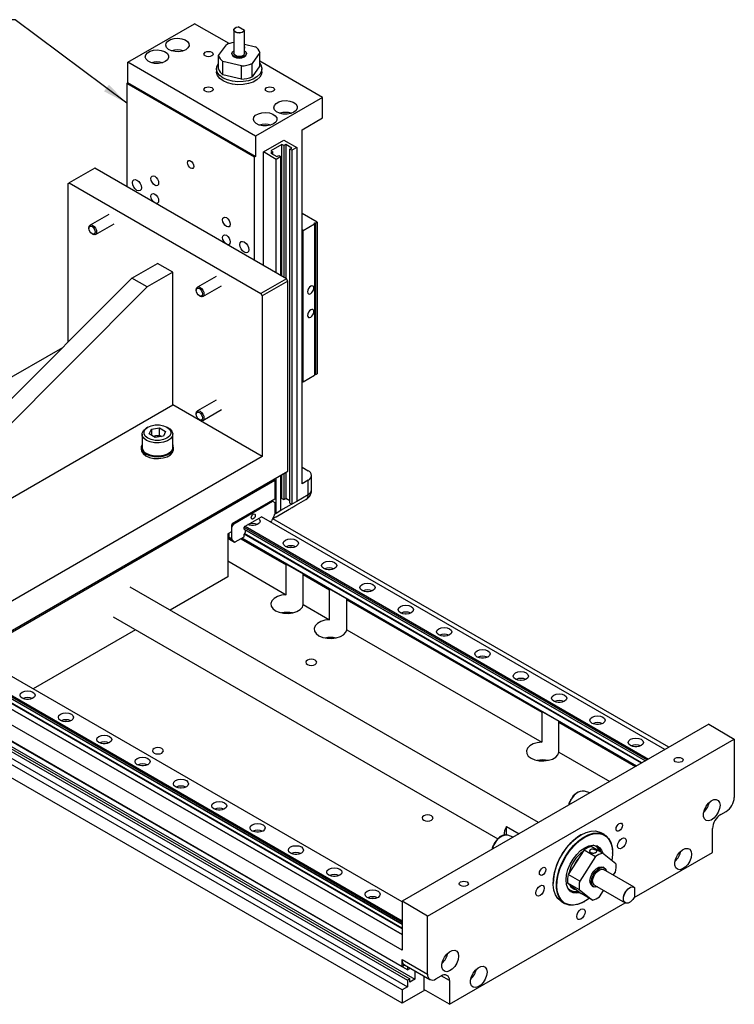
# Model space of a CAD drawing. Header units: millimetres. Extents: x 20 to 864, y 0 to 521.
# Tile 5 of 5: x 648 to 846, y 235 to 508. Entities that reach past the tile are written whole.
import ezdxf

# ---------------------------------------------------------------- set-up
doc = ezdxf.new("R2010")
doc.units = ezdxf.units.MM
doc.header["$LTSCALE"] = 2
doc.linetypes.add('SLD-Solid', pattern=[0])
doc.layers.add('TEXT', color=140, linetype='SLD-Solid', lineweight=25)
doc.styles.get("Standard").update_dxf_attribs({"font": 'GOTHIC.TTF'})
doc.dimstyles.new('SLDDIMSTYLE2', dxfattribs={"dimtxt": 0.18, "dimasz": 7, "dimexe": 0, "dimexo": 0.0625, "dimgap": 0, "dimtad": 0, "dimtih": 1, "dimtoh": 1, "dimdec": 0, "dimrnd": 1e-09, "dimzin": 0, "dimdsep": 46, "dimtxsty": 'Standard', "dimsah": 1, "dimcen": 0.09, "dimadec": 0, "dimazin": 0, "dimtfac": 7, "dimtdec": 0, "dimtofl": 0, "dimtmove": 0, "dimatfit": 3, "dimfxl": 0, "dimfrac": 2, "dimtolj": 1, "dimtzin": 0, "dimarcsym": 0})

msp = doc.modelspace()

# ---------------------------------------------------------------- linework, layer by layer
for p, q in [((678.28, 496.24), (696.79, 506.92)), ((706.33, 501.41), (696.79, 506.92)), ((707.61, 505.21), (707.61, 498.69)), ((708.07, 505.83), (708.05, 505.82)), ((710.56, 505.07), (708.83, 506.06)), ((710.58, 505.03), (710.56, 505.07)), ((710.58, 500.15), (710.58, 505.03)), ((703.42, 498.13), (705.56, 501.12)), ((710.58, 501.29), (713.61, 500.57)), ((710.61, 498.69), (710.61, 500.33)), ((714.8, 498.91), (712.66, 495.93)), ((714.8, 495.24), (714.8, 498.91)), ((713.63, 475.82), (678.28, 496.24)), ((678.28, 490.56), (678.28, 496.24)), ((703.42, 494.46), (703.42, 498.13)), ((709.78, 495.24), (704.61, 496.47)), ((704.61, 492.8), (704.61, 496.47)), ((707.12, 498.69), (707.12, 498.4)), ((711.1, 498.4), (711.1, 498.69)), ((732.14, 486.51), (714.8, 496.52)), ((702.86, 494.44), (702.86, 493.62)), ((709.78, 491.56), (709.78, 495.24)), ((712.66, 492.25), (712.66, 495.93)), ((714.8, 495.24), (712.66, 492.25)), ((715.36, 493.62), (715.36, 494.44)), ((709.78, 491.56), (704.61, 492.8)), ((678, 490.4), (678.28, 490.56)), ((713.35, 469.99), (678, 490.4)), ((678, 490.4), (678, 461.82)), ((713.63, 470.15), (678.28, 490.56)), ((732.14, 486.51), (713.63, 475.82)), ((732.14, 480.83), (732.14, 486.51)), ((726.5, 477.58), (732.14, 480.83)), ((726.5, 379.59), (726.5, 477.58)), ((713.63, 475.82), (713.63, 470.15)), ((715.83, 471.42), (721.48, 474.68)), ((721.48, 474.68), (725.02, 472.64)), ((720.92, 473.5), (717.88, 471.74)), ((717.88, 471.74), (718.41, 471.44)), ((721.45, 473.19), (720.92, 473.5)), ((720.92, 437.04), (720.92, 473.5)), ((721.98, 473.5), (721.45, 473.19)), ((721.45, 473.19), (721.45, 436.73)), ((723.68, 472.52), (721.98, 473.5)), ((721.98, 473.5), (721.98, 436.43)), ((723.14, 472.21), (723.68, 472.52)), ((723.71, 471.88), (723.14, 472.21)), ((723.14, 374.23), (723.14, 472.21)), ((725.02, 472.64), (723.71, 471.88)), ((723.71, 471.88), (723.71, 373.9)), ((725.02, 472.64), (725.02, 374.66)), ((713.63, 470.15), (713.35, 469.99)), ((713.35, 441.41), (713.35, 469.99)), ((715.83, 439.98), (715.83, 471.42)), ((719.36, 469.37), (715.83, 471.42)), ((718.41, 471.44), (717.88, 471.13)), ((717.88, 471.13), (719.57, 470.15)), ((718.41, 470.82), (718.41, 471.44)), ((720.67, 470.13), (719.36, 469.37)), ((719.36, 437.94), (719.36, 469.37)), ((719.57, 470.15), (720.1, 470.46)), ((720.1, 470.46), (720.67, 470.13)), ((720.67, 437.18), (720.67, 470.13)), ((669.16, 466.92), (662.09, 462.84)), ((722.19, 436.31), (669.16, 466.92)), ((661.73, 462.63), (662.09, 462.84)), ((661.73, 462.63), (661.73, 418.78)), ((662.09, 462.84), (715.12, 432.22)), ((673, 454.14), (667.86, 451.17)), ((730.68, 451.96), (726.5, 454.37)), ((667.55, 450.48), (667.55, 450.25)), ((669.36, 448.57), (674.5, 451.54)), ((726.79, 449.71), (726.5, 449.88)), ((726.79, 449.71), (729.97, 451.55)), ((726.79, 407.79), (726.79, 449.71)), ((729.97, 451.55), (729.97, 451.76)), ((729.97, 451.76), (730.32, 451.76)), ((729.97, 451.55), (729.97, 409.62)), ((730.32, 451.76), (730.68, 451.96)), ((730.32, 409.83), (730.32, 451.76)), ((730.68, 451.96), (730.68, 410.03)), ((668.41, 448.76), (668.61, 448.64)), ((679.41, 436.51), (686.48, 440.59)), ((690.72, 438.14), (686.48, 440.59)), ((612.24, 369.15), (679.41, 436.51)), ((683.65, 434.06), (679.41, 436.51)), ((690.72, 438.14), (683.65, 434.06)), ((690.72, 401.4), (690.72, 438.14)), ((702.7, 436.99), (697.56, 434.02)), ((722.19, 436.31), (715.12, 432.22)), ((722.54, 435.69), (722.19, 436.31)), ((616.48, 366.7), (683.65, 434.06)), ((699.06, 431.43), (704.2, 434.39)), ((722.54, 435.69), (715.47, 431.61)), ((722.54, 383.03), (722.54, 435.69)), ((697.25, 433.34), (697.25, 433.11)), ((698.11, 431.61), (698.31, 431.5)), ((715.12, 432.22), (715.47, 431.61)), ((715.47, 431.61), (715.47, 387.11)), ((660.21, 417.25), (580.77, 371.39)), ((754.17, 250.47), (471.32, 413.75)), ((471.32, 409.26), (754.17, 245.98)), ((726.79, 407.79), (729.97, 409.62)), ((730.32, 409.83), (729.97, 409.83)), ((730.32, 409.83), (730.68, 410.03)), ((755.65, 245), (472.81, 408.28)), ((726.5, 407.95), (726.79, 407.79)), ((472.81, 405.42), (755.65, 242.14)), ((472.81, 403.59), (755.65, 240.31)), ((473.51, 405.83), (756.36, 242.55)), ((474.86, 405.69), (757.7, 242.41)), ((754.17, 239.45), (471.32, 402.73)), ((616.48, 358.53), (690.72, 401.4)), ((715.47, 387.11), (690.72, 401.4)), ((702.7, 402.7), (697.56, 399.73)), ((754.17, 235.77), (471.32, 399.06)), ((697.25, 399.04), (697.25, 398.81)), ((699.06, 397.13), (704.2, 400.1)), ((683.83, 395.25), (683.48, 395.05)), ((689.49, 395.05), (689.13, 395.25)), ((698.11, 397.32), (698.31, 397.21)), ((682.23, 393.31), (682.23, 389.64)), ((684.2, 393.37), (684.81, 394.69)), ((685.87, 392.41), (684.2, 393.37)), ((684.81, 394.69), (687.09, 395.04)), ((684.81, 394.69), (684.81, 393.02)), ((685.33, 392.72), (685.95, 392.82)), ((688.15, 392.76), (685.87, 392.41)), ((685.95, 392.82), (687.09, 393)), ((687.09, 395.04), (688.76, 394.08)), ((687.09, 393), (687.09, 395.04)), ((687.09, 393), (687.64, 392.68)), ((688.76, 394.08), (688.15, 392.76)), ((690.73, 389.64), (690.73, 393.31)), ((715.47, 387.11), (634.51, 340.37)), ((681.98, 389.64), (681.98, 389.15)), ((690.98, 389.15), (690.98, 389.64)), ((634.51, 332.2), (722.54, 383.03)), ((720.67, 372.14), (720.67, 381.94)), ((720.92, 375.51), (720.92, 382.09)), ((721.45, 382.39), (721.45, 375.21)), ((721.98, 382.7), (721.98, 375.51)), ((726.5, 384.17), (728.22, 383.18)), ((729.15, 377.94), (729.15, 381.88)), ((634.16, 331.59), (719.01, 380.58)), ((719.01, 380.58), (718.65, 380.78)), ((719.01, 380.58), (719.01, 375.27)), ((719.36, 371.39), (719.36, 381.19)), ((728.22, 380.58), (726.5, 379.59)), ((728.22, 376.64), (728.22, 380.58)), ((725.02, 374.8), (728.22, 376.64)), ((719.01, 375.27), (707.2, 368.45)), ((707.62, 368.53), (718.37, 374.74)), ((718.37, 374.74), (718.23, 374.82)), ((718.37, 374.74), (718.94, 374.41)), ((718.94, 374.41), (718.94, 371.19)), ((720.92, 375.51), (720.67, 375.37)), ((720.67, 372.29), (723.59, 373.97)), ((720.92, 375.51), (721.45, 375.21)), ((721.45, 375.21), (721.98, 375.51)), ((723.14, 374.84), (721.98, 375.51)), ((723.14, 374.23), (723.71, 373.9)), ((725.02, 374.66), (723.71, 373.9)), ((725.01, 373.72), (727.56, 375.19)), ((718.26, 369.55), (718.88, 370.92)), ((718.94, 371.63), (719.36, 371.39)), ((718.94, 371.29), (719.24, 371.46)), ((719.35, 370.45), (722.98, 372.55)), ((720.67, 372.14), (719.36, 371.39)), ((706.99, 368.08), (706.99, 366.29)), ((707.06, 367.55), (707.62, 368.53)), ((707.48, 368.62), (707.62, 368.53)), ((710.73, 367.8), (715.26, 370.41)), ((826.86, 305.98), (715.26, 370.41)), ((717.67, 369.02), (717.97, 369.2)), ((827.99, 306.64), (718.42, 369.89)), ((706.99, 366.29), (705.93, 365.68)), ((705.93, 365.68), (705.93, 353.84)), ((706.21, 365.84), (706.21, 364.82)), ((707.06, 367.55), (706.99, 367.59)), ((707.06, 364.33), (707.06, 367.55)), ((710.52, 367.43), (710.73, 367.8)), ((710.52, 367.01), (710.52, 367.43)), ((821.91, 303.13), (710.52, 367.43)), ((710.52, 367.01), (821.55, 302.92)), ((710.52, 364.9), (710.52, 365.65)), ((820.37, 302.23), (710.52, 365.65)), ((710.55, 366.95), (821.51, 302.89)), ((820.5, 302.31), (710.57, 365.77)), ((710.73, 367.8), (822.34, 303.37)), ((705.93, 364.83), (705.98, 364.8)), ((705.93, 364.51), (707.73, 363.46)), ((705.93, 364.5), (707.77, 363.43)), ((706.56, 364.31), (705.98, 364.8)), ((707.06, 364.33), (706.21, 364.82)), ((707.12, 364.14), (706.27, 364.63)), ((706.27, 364.63), (706.56, 364.31)), ((707.12, 364.14), (707.73, 363.46)), ((708.02, 363.46), (710.52, 364.9)), ((709.6, 364.37), (722.1, 357.16)), ((819.01, 301.45), (709.82, 364.49)), ((709.82, 364.49), (722.52, 357.16)), ((705.93, 358.2), (722.1, 348.87)), ((722.1, 348.87), (722.1, 357.16)), ((722.52, 357.16), (726.84, 354.66)), ((726.84, 354.66), (734.54, 350.22)), ((726.84, 354.42), (734.12, 350.22)), ((726.84, 346.13), (726.84, 354.42)), ((705.93, 353.84), (689.97, 344.63)), ((791.89, 285.79), (678.96, 350.98)), ((734.12, 341.93), (734.12, 350.22)), ((734.54, 350.22), (738.86, 347.72)), ((738.86, 347.72), (793.23, 316.34)), ((738.86, 347.48), (792.81, 316.34)), ((738.86, 339.19), (738.86, 347.48)), ((726.84, 346.13), (734.12, 341.93)), ((674.2, 342.73), (780.66, 281.27)), ((680.45, 339.13), (652.12, 322.77)), ((738.86, 339.19), (792.81, 308.05)), ((754.17, 263.86), (642.43, 328.37)), ((754.17, 258.15), (637.69, 325.39)), ((637.69, 324.97), (754.17, 257.73)), ((637.72, 324.9), (754.17, 257.68)), ((637.9, 325.75), (754.17, 258.64)), ((636.98, 322.45), (754.17, 254.8)), ((754.17, 254.8), (636.98, 322.45)), ((754.17, 256.36), (637.69, 323.6)), ((754.17, 256.52), (637.74, 323.73)), ((792.81, 316.34), (792.81, 308.05)), ((793.23, 316.34), (797.55, 313.84)), ((797.55, 313.84), (819.01, 301.45)), ((797.55, 313.6), (818.8, 301.33)), ((797.55, 305.31), (797.55, 313.6)), ((839.02, 313), (754.17, 264.02)), ((839.02, 313), (846.09, 308.92)), ((761.24, 259.93), (846.09, 308.92)), ((846.09, 308.92), (846.09, 292.78)), ((797.55, 305.31), (811.62, 297.19)), ((806.09, 293.99), (804.61, 294.51)), ((842.32, 288.02), (843.84, 288.89)), ((783.02, 284.75), (786.55, 282.71)), ((783.02, 282.32), (783.02, 284.75)), ((840.08, 277.53), (840.08, 284.13)), ((784.87, 281.74), (783.4, 282.27)), ((803.73, 282.43), (803.66, 282.39)), ((810.15, 282.45), (809.23, 282.98)), ((804.54, 278.25), (800.14, 271.43)), ((804.54, 278.25), (807.72, 276.42)), ((809.64, 277.34), (806.46, 279.18)), ((807.72, 276.42), (803.32, 269.59)), ((813.36, 274.41), (809.64, 277.34)), ((812.43, 277.33), (812.43, 277.41)), ((818.38, 265.01), (840.08, 277.53)), ((810.15, 273.2), (809.75, 273.43)), ((818.37, 267.89), (809.91, 272.78)), ((803.32, 269.59), (800.14, 271.43)), ((812.62, 271.21), (813.2, 272.09)), ((795.96, 269.05), (795.96, 268.96)), ((799.98, 269.11), (803.16, 267.27)), ((799.98, 269.11), (803.69, 266.18)), ((803.16, 267.27), (806.88, 264.34)), ((806.76, 268.25), (807.16, 268.02)), ((807.41, 268.45), (815.87, 263.56)), ((818.54, 267.74), (818.52, 267.78)), ((818.54, 265.3), (818.54, 267.74)), ((806.88, 264.34), (803.69, 266.18)), ((808.8, 265.27), (809.92, 267)), ((761.24, 259.93), (754.17, 264.02)), ((754.17, 264.02), (754.17, 250.47)), ((767.25, 235.49), (815.87, 263.56)), ((798.24, 263.93), (799.15, 263.4)), ((804.65, 263.94), (804.72, 263.98)), ((817.12, 263.68), (817.14, 263.69)), ((761.24, 243.8), (761.24, 259.93)), ((754.17, 247.88), (761.24, 243.8)), ((754.17, 245.98), (754.17, 247.88)), ((754.17, 245.98), (754.88, 246.39)), ((754.82, 246.43), (761.89, 242.34)), ((755.65, 245.95), (755.65, 245)), ((755.65, 245), (756.36, 245.41)), ((756.36, 245.41), (756.36, 245.54)), ((757.7, 244.76), (757.7, 242.41)), ((760.18, 243.34), (760.18, 239.57)), ((763.48, 242.5), (765, 243.38)), ((767.25, 242.08), (765, 243.38)), ((755.65, 240.31), (754.17, 239.45)), ((756.36, 242.55), (755.65, 242.14)), ((755.65, 242.14), (755.65, 240.31)), ((756.36, 241.63), (756.36, 242.55)), ((757.7, 242.41), (756.36, 241.63)), ((767.25, 242.08), (767.25, 235.49)), ((754.17, 239.45), (754.17, 235.77)), ((760.46, 239.41), (754.17, 235.77)), ((767.25, 235.49), (760.18, 239.57))]:
    msp.add_line(p, q)
at = {"flags": 128}
for points in [[(710.58, 505.03), (710.32, 504.69), (709.84, 504.45), (709.22, 504.34), (708.59, 504.39), (708.05, 504.59), (707.7, 504.9), (707.61, 505.27), (707.8, 505.63), (708.05, 505.82)], [(710.56, 505.07), (710.34, 504.76), (709.93, 504.52), (709.4, 504.39), (708.82, 504.39), (708.29, 504.52), (707.88, 504.75), (707.66, 505.06), (707.66, 505.39), (707.89, 505.7), (708.3, 505.94), (708.83, 506.06)], [(694.32, 499.71), (693.45, 499.35), (692.43, 499.17), (691.36, 499.2), (690.36, 499.42), (689.54, 499.82), (689, 500.35), (688.78, 500.96), (688.91, 501.57), (689.38, 502.13), (690.13, 502.56), (691.1, 502.83), (692.16, 502.91), (693.2, 502.78), (694.12, 502.47), (694.82, 502), (695.2, 501.42), (695.25, 500.8), (694.94, 500.21), (694.32, 499.71)], [(688.66, 496.44), (687.79, 496.09), (686.77, 495.91), (685.7, 495.93), (684.7, 496.16), (683.89, 496.56), (683.34, 497.09), (683.12, 497.69), (683.25, 498.31), (683.72, 498.86), (684.48, 499.3), (685.44, 499.57), (686.5, 499.65), (687.55, 499.52), (688.47, 499.2), (689.16, 498.73), (689.55, 498.16), (689.59, 497.54), (689.29, 496.95), (688.66, 496.44)], [(699.74, 499.03), (700.14, 499.19), (700.62, 499.24), (701.1, 499.19), (701.51, 499.03), (701.78, 498.8), (701.87, 498.52), (701.78, 498.24), (701.51, 498.01), (701.1, 497.85), (700.62, 497.8), (700.14, 497.85), (699.74, 498.01), (699.47, 498.24), (699.37, 498.52), (699.47, 498.8), (699.74, 499.03)], [(710.61, 499.45), (710.95, 499.13), (711.1, 498.69), (710.95, 498.25), (710.52, 497.88), (709.87, 497.63), (709.11, 497.55), (708.35, 497.63), (707.7, 497.88), (707.27, 498.25), (707.12, 498.69), (707.27, 499.13), (707.61, 499.45)], [(710.58, 500.5), (710.61, 500.37), (710.58, 500.15)], [(707.12, 498.64), (707.11, 498.52), (707.26, 498.08), (707.69, 497.71), (708.34, 497.46), (709.11, 497.37), (709.87, 497.46), (710.52, 497.71), (710.96, 498.08), (711.11, 498.52), (711.1, 498.64)], [(710.61, 498.69), (710.49, 498.36), (710.17, 498.08), (709.68, 497.89), (709.11, 497.83), (708.53, 497.89), (708.05, 498.08), (707.72, 498.36), (707.61, 498.69)], [(715.36, 493.62), (715.26, 492.97), (714.81, 492.14), (714.03, 491.4), (712.96, 490.78), (711.67, 490.33), (710.24, 490.07), (708.73, 490.02), (707.25, 490.18), (705.88, 490.53), (704.69, 491.07), (703.76, 491.76), (703.14, 492.55), (702.87, 493.4), (702.86, 493.62)], [(714.8, 495.93), (715.08, 495.51), (715.35, 494.66), (715.26, 493.79), (714.81, 492.96), (714.03, 492.21), (712.96, 491.6), (711.67, 491.15), (710.24, 490.89), (708.73, 490.84), (707.25, 490.99), (705.88, 491.35), (704.69, 491.89), (703.76, 492.57), (703.14, 493.37), (702.87, 494.22), (702.96, 495.09), (703.41, 495.92), (703.42, 495.93)], [(699.74, 489.23), (700.14, 489.39), (700.62, 489.45), (701.1, 489.39), (701.51, 489.23), (701.78, 489), (701.87, 488.72), (701.78, 488.45), (701.51, 488.21), (701.1, 488.06), (700.62, 488), (700.14, 488.06), (699.74, 488.21), (699.47, 488.45), (699.37, 488.72), (699.47, 489), (699.74, 489.23)], [(716.71, 489.23), (717.12, 489.39), (717.59, 489.45), (718.07, 489.39), (718.48, 489.23), (718.75, 489), (718.84, 488.72), (718.75, 488.45), (718.48, 488.21), (718.07, 488.06), (717.59, 488), (717.12, 488.06), (716.71, 488.21), (716.44, 488.45), (716.34, 488.72), (716.44, 489), (716.71, 489.23)], [(724.25, 482.43), (723.38, 482.07), (722.35, 481.9), (721.28, 481.92), (720.29, 482.15), (719.47, 482.55), (718.92, 483.08), (718.7, 483.68), (718.84, 484.29), (719.31, 484.85), (720.06, 485.29), (721.02, 485.56), (722.09, 485.63), (723.13, 485.51), (724.05, 485.19), (724.74, 484.72), (725.13, 484.14), (725.18, 483.53), (724.87, 482.94), (724.25, 482.43)], [(718.59, 479.17), (717.72, 478.81), (716.7, 478.63), (715.63, 478.66), (714.63, 478.88), (713.81, 479.28), (713.27, 479.81), (713.05, 480.42), (713.18, 481.03), (713.65, 481.58), (714.41, 482.02), (715.37, 482.29), (716.43, 482.37), (717.48, 482.24), (718.4, 481.93), (719.09, 481.45), (719.48, 480.88), (719.52, 480.26), (719.21, 479.67), (718.59, 479.17)], [(695.67, 468.96), (696.01, 468.69), (696.3, 468.3), (696.49, 467.86), (696.56, 467.43), (696.49, 467.08), (696.3, 466.86), (696.01, 466.81), (695.67, 466.92), (695.34, 467.2), (695.05, 467.58), (694.86, 468.02), (694.79, 468.45), (694.86, 468.81), (695.05, 469.03), (695.34, 469.08), (695.67, 468.96)], [(680.82, 463.66), (681.3, 463.27), (681.7, 462.73), (681.97, 462.11), (682.06, 461.51), (681.97, 461.02), (681.7, 460.71), (681.3, 460.63), (680.82, 460.8), (680.35, 461.18), (679.95, 461.72), (679.68, 462.34), (679.59, 462.94), (679.68, 463.43), (679.95, 463.74), (680.35, 463.82), (680.82, 463.66)], [(685.77, 462.23), (685.37, 462.55), (685.02, 463.02), (684.79, 463.55), (684.71, 464.06), (684.79, 464.49), (685.02, 464.75), (685.37, 464.82), (685.77, 464.68), (686.18, 464.35), (686.52, 463.88), (686.75, 463.35), (686.83, 462.84), (686.75, 462.42), (686.52, 462.15), (686.18, 462.09), (685.77, 462.23)], [(685.77, 457.33), (685.37, 457.66), (685.02, 458.12), (684.79, 458.65), (684.71, 459.16), (684.79, 459.59), (685.02, 459.85), (685.37, 459.92), (685.77, 459.78), (686.18, 459.45), (686.52, 458.99), (686.75, 458.46), (686.83, 457.94), (686.75, 457.52), (686.52, 457.25), (686.18, 457.19), (685.77, 457.33)], [(705.57, 450.8), (705.17, 451.12), (704.82, 451.59), (704.59, 452.12), (704.51, 452.63), (704.59, 453.06), (704.82, 453.32), (705.17, 453.39), (705.57, 453.25), (705.98, 452.92), (706.32, 452.46), (706.55, 451.92), (706.63, 451.41), (706.55, 450.99), (706.32, 450.72), (705.98, 450.66), (705.57, 450.8)], [(667.55, 450.48), (667.63, 450.9), (667.86, 451.17), (668.21, 451.24), (668.61, 451.09), (669.02, 450.77), (669.36, 450.3), (669.59, 449.77), (669.67, 449.26), (669.59, 448.84), (669.36, 448.57), (669.02, 448.5), (668.61, 448.64), (668.61, 448.64)], [(667.55, 450.25), (667.62, 450.6), (667.8, 450.81), (668.08, 450.87), (668.41, 450.75), (668.74, 450.48), (669.02, 450.11), (669.21, 449.68), (669.28, 449.26), (669.21, 448.91), (669.02, 448.7), (668.74, 448.64), (668.41, 448.76), (668.08, 449.03), (667.8, 449.4), (667.62, 449.83), (667.55, 450.25)], [(705.57, 445.9), (705.17, 446.23), (704.82, 446.69), (704.59, 447.22), (704.51, 447.74), (704.59, 448.16), (704.82, 448.42), (705.17, 448.49), (705.57, 448.35), (705.98, 448.02), (706.32, 447.56), (706.55, 447.03), (706.63, 446.51), (706.55, 446.09), (706.32, 445.82), (705.98, 445.76), (705.57, 445.9)], [(710.52, 446.51), (711, 446.13), (711.4, 445.59), (711.67, 444.97), (711.76, 444.37), (711.67, 443.88), (711.4, 443.57), (711, 443.49), (710.52, 443.65), (710.05, 444.04), (709.65, 444.58), (709.38, 445.19), (709.29, 445.8), (709.38, 446.29), (709.65, 446.6), (710.05, 446.68), (710.52, 446.51)], [(697.25, 433.34), (697.33, 433.76), (697.56, 434.02), (697.91, 434.09), (698.31, 433.95), (698.72, 433.62), (699.06, 433.16), (699.29, 432.63), (699.37, 432.11), (699.29, 431.69), (699.06, 431.43), (698.72, 431.36), (698.31, 431.5), (698.31, 431.5)], [(697.25, 433.11), (697.32, 433.45), (697.5, 433.67), (697.78, 433.72), (698.11, 433.61), (698.44, 433.34), (698.72, 432.96), (698.91, 432.53), (698.98, 432.11), (698.91, 431.77), (698.72, 431.55), (698.44, 431.5), (698.11, 431.61), (697.78, 431.88), (697.5, 432.26), (697.32, 432.69), (697.25, 433.11)], [(728.02, 432.73), (728.09, 432.38), (728.28, 432.16), (728.57, 432.1), (728.91, 432.22), (729.25, 432.49), (729.53, 432.88), (729.72, 433.32), (729.79, 433.75), (729.72, 434.1), (729.53, 434.32), (729.25, 434.38), (728.91, 434.26), (728.57, 433.99), (728.28, 433.6), (728.09, 433.16), (728.02, 432.73)], [(728.02, 426.2), (728.09, 425.85), (728.28, 425.63), (728.57, 425.57), (728.91, 425.69), (729.25, 425.96), (729.53, 426.35), (729.72, 426.79), (729.79, 427.22), (729.72, 427.57), (729.53, 427.79), (729.25, 427.85), (728.91, 427.73), (728.57, 427.46), (728.28, 427.07), (728.09, 426.63), (728.02, 426.2)], [(697.25, 399.04), (697.33, 399.46), (697.56, 399.73), (697.91, 399.8), (698.31, 399.65), (698.72, 399.33), (699.06, 398.86), (699.29, 398.33), (699.37, 397.82), (699.29, 397.4), (699.06, 397.13), (698.72, 397.06), (698.31, 397.21), (698.31, 397.21)], [(697.25, 398.81), (697.32, 399.16), (697.5, 399.37), (697.78, 399.43), (698.11, 399.31), (698.44, 399.05), (698.72, 398.67), (698.91, 398.24), (698.98, 397.82), (698.91, 397.47), (698.72, 397.26), (698.44, 397.21), (698.11, 397.32), (697.78, 397.59), (697.5, 397.96), (697.32, 398.39), (697.25, 398.81)], [(689.13, 395.25), (689.82, 394.71), (690.19, 394.06), (690.19, 393.38), (689.82, 392.74), (689.13, 392.19), (688.18, 391.79), (687.07, 391.58), (685.89, 391.58), (684.78, 391.79), (683.83, 392.19), (683.14, 392.74), (682.78, 393.38), (682.78, 394.06), (683.14, 394.71), (683.83, 395.25), (684.78, 395.65), (685.89, 395.86), (687.07, 395.86), (688.18, 395.65), (689.13, 395.25)], [(683.48, 391.58), (682.72, 392.17), (682.31, 392.86), (682.26, 393.59), (682.59, 394.3), (683.26, 394.91), (683.48, 395.05)], [(689.49, 395.05), (689.9, 394.77), (690.49, 394.12), (690.73, 393.41), (690.59, 392.68), (690.08, 392.01), (689.25, 391.45), (688.18, 391.07), (686.96, 390.88), (685.69, 390.9), (684.5, 391.15), (683.48, 391.58)], [(682.23, 390.49), (681.99, 389.83), (682.08, 389.09), (682.53, 388.4), (683.3, 387.8), (684.32, 387.36), (685.52, 387.1), (686.8, 387.05), (688.05, 387.21), (689.18, 387.56), (690.08, 388.08), (690.7, 388.73), (690.97, 389.45), (690.88, 390.19), (690.73, 390.49)], [(681.98, 389.15), (682.08, 388.6), (682.53, 387.91), (683.3, 387.31), (684.32, 386.87), (685.52, 386.61), (686.8, 386.56), (688.05, 386.72), (689.18, 387.07), (690.08, 387.59), (690.7, 388.24), (690.97, 388.96), (690.98, 389.15)], [(690.73, 389.64), (690.59, 389.01), (690.08, 388.33), (689.25, 387.78), (688.18, 387.39), (686.96, 387.2), (685.69, 387.23), (684.5, 387.47), (683.48, 387.91)], [(713.56, 370.82), (713.52, 370.54), (713.4, 370.26), (713.21, 370.01), (713, 369.84), (712.78, 369.76), (712.6, 369.8), (712.48, 369.94), (712.43, 370.17), (712.48, 370.44), (712.6, 370.72), (712.78, 370.97), (713, 371.15), (713.21, 371.22), (713.4, 371.19), (713.52, 371.04), (713.56, 370.82)], [(714.47, 369.95), (714.74, 369.68), (714.9, 369.22), (714.74, 368.76), (714.28, 368.36), (713.6, 368.1), (712.8, 368.01), (712, 368.1), (711.53, 368.26)], [(713.07, 368.02), (712.8, 368.03), (712.53, 368.02)], [(721.92, 362.24), (721.47, 362.63), (721.31, 363.1), (721.47, 363.56), (721.92, 363.95), (722.6, 364.22), (723.41, 364.31), (724.21, 364.22), (724.89, 363.95), (725.35, 363.56), (725.51, 363.1), (725.35, 362.63), (724.89, 362.24), (724.21, 361.98), (723.41, 361.88), (722.6, 361.98), (721.92, 362.24)], [(723.67, 361.89), (723.41, 361.91), (723.14, 361.89)], [(732.53, 356.12), (732.07, 356.51), (731.91, 356.97), (732.07, 357.44), (732.53, 357.83), (733.21, 358.09), (734.01, 358.19), (734.82, 358.09), (735.5, 357.83), (735.95, 357.44), (736.11, 356.97), (735.95, 356.51), (735.5, 356.12), (734.82, 355.85), (734.01, 355.76), (733.21, 355.85), (732.53, 356.12)], [(734.28, 355.77), (734.01, 355.79), (733.75, 355.77)], [(743.13, 349.99), (742.68, 350.39), (742.52, 350.85), (742.68, 351.31), (743.13, 351.71), (743.82, 351.97), (744.62, 352.06), (745.42, 351.97), (746.1, 351.71), (746.56, 351.31), (746.72, 350.85), (746.56, 350.39), (746.1, 349.99), (745.42, 349.73), (744.62, 349.64), (743.82, 349.73), (743.13, 349.99)], [(722.1, 348.87), (720.83, 348.72), (719.69, 348.37), (718.77, 347.85), (718.14, 347.2), (717.86, 346.48), (717.94, 345.73), (718.39, 345.04), (719.16, 344.44), (720.2, 343.99), (721.41, 343.74), (722.69, 343.69), (723.95, 343.85), (725.08, 344.21), (725.98, 344.74), (726.58, 345.4), (726.84, 346.13)], [(744.89, 349.65), (744.62, 349.66), (744.35, 349.65)], [(753.74, 343.87), (753.29, 344.26), (753.13, 344.73), (753.29, 345.19), (753.74, 345.58), (754.42, 345.85), (755.23, 345.94), (756.03, 345.85), (756.71, 345.58), (757.17, 345.19), (757.33, 344.73), (757.17, 344.26), (756.71, 343.87), (756.03, 343.61), (755.23, 343.51), (754.42, 343.61), (753.74, 343.87)], [(755.49, 343.52), (755.23, 343.54), (754.96, 343.52)], [(734.12, 341.93), (732.85, 341.78), (731.71, 341.43), (730.79, 340.91), (730.16, 340.26), (729.88, 339.54), (729.97, 338.79), (730.41, 338.1), (731.18, 337.5), (732.22, 337.05), (733.43, 336.8), (734.71, 336.75), (735.97, 336.91), (737.1, 337.27), (738, 337.8), (738.6, 338.46), (738.86, 339.19)], [(764.35, 337.75), (763.89, 338.14), (763.73, 338.6), (763.89, 339.07), (764.35, 339.46), (765.03, 339.72), (765.83, 339.82), (766.64, 339.72), (767.32, 339.46), (767.77, 339.07), (767.93, 338.6), (767.77, 338.14), (767.32, 337.75), (766.64, 337.48), (765.83, 337.39), (765.03, 337.48), (764.35, 337.75)], [(766.1, 337.4), (765.83, 337.42), (765.57, 337.4)], [(774.95, 331.62), (774.5, 332.02), (774.34, 332.48), (774.5, 332.94), (774.95, 333.34), (775.64, 333.6), (776.44, 333.69), (777.24, 333.6), (777.92, 333.34), (778.38, 332.94), (778.54, 332.48), (778.38, 332.02), (777.92, 331.62), (777.24, 331.36), (776.44, 331.27), (775.64, 331.36), (774.95, 331.62)], [(730.12, 329.54), (730.45, 329.82), (730.56, 330.15), (730.45, 330.48), (730.12, 330.76), (729.64, 330.95), (729.06, 331.02), (728.49, 330.95), (728, 330.76), (727.68, 330.48), (727.56, 330.15), (727.68, 329.82), (728, 329.54), (728.49, 329.35), (729.06, 329.29), (729.64, 329.35), (730.12, 329.54)], [(776.71, 331.28), (776.44, 331.3), (776.17, 331.28)], [(785.56, 325.5), (785.11, 325.89), (784.95, 326.36), (785.11, 326.82), (785.56, 327.21), (786.24, 327.48), (787.05, 327.57), (787.85, 327.48), (788.53, 327.21), (788.99, 326.82), (789.15, 326.36), (788.99, 325.89), (788.53, 325.5), (787.85, 325.24), (787.05, 325.15), (786.24, 325.24), (785.56, 325.5)], [(787.31, 325.16), (787.05, 325.17), (786.78, 325.16)], [(649.09, 320.19), (648.63, 320.59), (648.47, 321.05), (648.63, 321.51), (649.09, 321.91), (649.77, 322.17), (650.57, 322.26), (651.38, 322.17), (652.06, 321.91), (652.51, 321.51), (652.67, 321.05), (652.51, 320.59), (652.06, 320.19), (651.38, 319.93), (650.57, 319.84), (649.77, 319.93), (649.09, 320.19)], [(650.84, 319.85), (650.57, 319.87), (650.31, 319.85)], [(796.17, 319.38), (795.71, 319.77), (795.55, 320.23), (795.71, 320.7), (796.17, 321.09), (796.85, 321.35), (797.65, 321.45), (798.46, 321.35), (799.14, 321.09), (799.59, 320.7), (799.75, 320.23), (799.59, 319.77), (799.14, 319.38), (798.46, 319.11), (797.65, 319.02), (796.85, 319.11), (796.17, 319.38)], [(797.92, 319.03), (797.65, 319.05), (797.39, 319.03)], [(659.7, 314.07), (659.24, 314.46), (659.08, 314.93), (659.24, 315.39), (659.7, 315.79), (660.38, 316.05), (661.18, 316.14), (661.98, 316.05), (662.67, 315.79), (663.12, 315.39), (663.28, 314.93), (663.12, 314.46), (662.67, 314.07), (661.98, 313.81), (661.18, 313.72), (660.38, 313.81), (659.7, 314.07)], [(661.45, 313.73), (661.18, 313.74), (660.91, 313.73)], [(806.77, 313.25), (806.32, 313.65), (806.16, 314.11), (806.32, 314.58), (806.77, 314.97), (807.46, 315.23), (808.26, 315.32), (809.06, 315.23), (809.74, 314.97), (810.2, 314.58), (810.36, 314.11), (810.2, 313.65), (809.74, 313.25), (809.06, 312.99), (808.26, 312.9), (807.46, 312.99), (806.77, 313.25)], [(808.53, 312.91), (808.26, 312.93), (807.99, 312.91)], [(670.3, 307.95), (669.85, 308.34), (669.69, 308.8), (669.85, 309.27), (670.3, 309.66), (670.98, 309.92), (671.79, 310.02), (672.59, 309.92), (673.27, 309.66), (673.73, 309.27), (673.89, 308.8), (673.73, 308.34), (673.27, 307.95), (672.59, 307.68), (671.79, 307.59), (670.98, 307.68), (670.3, 307.95)], [(792.81, 308.05), (791.54, 307.9), (790.4, 307.55), (789.48, 307.03), (788.85, 306.38), (788.57, 305.66), (788.66, 304.91), (789.1, 304.22), (789.87, 303.62), (790.91, 303.17), (792.12, 302.92), (793.4, 302.87), (794.66, 303.03), (795.79, 303.39), (796.69, 303.92), (797.29, 304.58), (797.55, 305.31)], [(817.38, 307.13), (816.93, 307.52), (816.77, 307.99), (816.93, 308.45), (817.38, 308.85), (818.06, 309.11), (818.87, 309.2), (819.67, 309.11), (820.35, 308.85), (820.81, 308.45), (820.97, 307.99), (820.81, 307.52), (820.35, 307.13), (819.67, 306.87), (818.87, 306.78), (818.06, 306.87), (817.38, 307.13)], [(672.05, 307.6), (671.79, 307.62), (671.52, 307.6)], [(687.7, 305.05), (688.02, 305.33), (688.14, 305.66), (688.02, 305.99), (687.7, 306.27), (687.21, 306.46), (686.64, 306.53), (686.06, 306.46), (685.58, 306.27), (685.25, 305.99), (685.14, 305.66), (685.25, 305.33), (685.58, 305.05), (686.06, 304.86), (686.64, 304.79), (687.21, 304.86), (687.7, 305.05)], [(819.13, 306.79), (818.87, 306.8), (818.6, 306.79)], [(680.91, 301.82), (680.45, 302.22), (680.29, 302.68), (680.45, 303.15), (680.91, 303.54), (681.59, 303.8), (682.39, 303.89), (683.2, 303.8), (683.88, 303.54), (684.33, 303.15), (684.49, 302.68), (684.33, 302.22), (683.88, 301.82), (683.2, 301.56), (682.39, 301.47), (681.59, 301.56), (680.91, 301.82)], [(829.77, 302.62), (829.5, 302.86), (829.41, 303.13), (829.5, 303.41), (829.77, 303.64), (830.18, 303.8), (830.66, 303.85), (831.14, 303.8), (831.54, 303.64), (831.81, 303.41), (831.91, 303.13), (831.81, 302.86), (831.54, 302.62), (831.14, 302.47), (830.66, 302.41), (830.18, 302.47), (829.77, 302.62)], [(682.66, 301.48), (682.39, 301.5), (682.13, 301.48)], [(691.52, 295.7), (691.06, 296.09), (690.9, 296.56), (691.06, 297.02), (691.52, 297.42), (692.2, 297.68), (693, 297.77), (693.8, 297.68), (694.49, 297.42), (694.94, 297.02), (695.1, 296.56), (694.94, 296.09), (694.49, 295.7), (693.8, 295.44), (693, 295.35), (692.2, 295.44), (691.52, 295.7)], [(693.27, 295.36), (693, 295.37), (692.73, 295.36)], [(702.12, 289.58), (701.67, 289.97), (701.51, 290.44), (701.67, 290.9), (702.12, 291.29), (702.8, 291.56), (703.61, 291.65), (704.41, 291.56), (705.09, 291.29), (705.55, 290.9), (705.71, 290.44), (705.55, 289.97), (705.09, 289.58), (704.41, 289.32), (703.61, 289.22), (702.8, 289.32), (702.12, 289.58)], [(800.96, 292.17), (800.52, 291.25), (800.34, 290.67)], [(842.14, 290.58), (842.01, 289.65), (841.65, 288.67), (841.1, 287.76), (840.4, 287.01), (839.65, 286.5), (838.92, 286.29), (838.28, 286.4), (837.82, 286.83), (837.57, 287.51), (837.57, 288.38), (837.82, 289.35), (838.28, 290.31), (838.92, 291.15), (839.65, 291.79), (840.4, 292.15), (841.1, 292.2), (841.65, 291.93), (842.01, 291.37), (842.14, 290.58)], [(703.87, 289.23), (703.61, 289.25), (703.34, 289.23)], [(762.3, 286.47), (762.62, 286.76), (762.74, 287.09), (762.62, 287.42), (762.3, 287.7), (761.81, 287.89), (761.24, 287.95), (760.66, 287.89), (760.18, 287.7), (759.85, 287.42), (759.74, 287.09), (759.85, 286.76), (760.18, 286.47), (760.66, 286.29), (761.24, 286.22), (761.81, 286.29), (762.3, 286.47)], [(712.73, 283.46), (712.27, 283.85), (712.11, 284.31), (712.27, 284.78), (712.73, 285.17), (713.41, 285.43), (714.21, 285.52), (715.02, 285.43), (715.7, 285.17), (716.15, 284.78), (716.31, 284.31), (716.15, 283.85), (715.7, 283.46), (715.02, 283.19), (714.21, 283.1), (713.41, 283.19), (712.73, 283.46)], [(798.24, 263.93), (798.12, 264), (797.25, 264.75), (796.59, 265.79), (796.15, 267.07), (795.96, 268.56), (796.03, 270.2), (796.34, 271.95), (796.88, 273.75), (797.65, 275.53), (798.61, 277.26), (799.74, 278.85), (801, 280.28), (802.34, 281.48), (803.73, 282.43), (805.12, 283.09), (806.46, 283.44), (807.72, 283.47), (808.85, 283.17), (809.23, 282.98)], [(813.39, 284.01), (813.45, 284.44), (813.64, 284.88), (813.93, 285.27), (814.27, 285.54), (814.61, 285.66), (814.89, 285.6), (815.09, 285.38), (815.15, 285.03), (815.09, 284.6), (814.89, 284.16), (814.61, 283.77), (814.27, 283.5), (813.93, 283.38), (813.64, 283.43), (813.45, 283.66), (813.39, 284.01)], [(714.48, 283.11), (714.21, 283.13), (713.95, 283.11)], [(783.4, 282.27), (782.66, 282.33), (781.83, 282.06), (780.98, 281.46), (780.2, 280.61), (779.57, 279.59), (779.14, 278.49), (779.13, 278.43)], [(804.65, 263.94), (804.3, 263.75), (802.92, 263.17), (801.59, 262.9), (800.37, 262.95), (799.28, 263.33), (798.36, 264.01), (797.64, 264.98), (797.15, 266.21), (796.9, 267.65), (796.9, 269.26), (797.15, 270.99), (797.64, 272.78), (798.36, 274.57), (799.28, 276.31), (800.37, 277.95), (801.59, 279.42), (802.92, 280.68), (804.3, 281.7), (805.7, 282.43), (807.06, 282.85), (808.34, 282.96), (809.5, 282.75), (810.51, 282.22), (811.33, 281.39), (811.93, 280.28), (812.3, 278.95), (812.43, 277.41), (812.43, 277.41)], [(806, 264.85), (805.41, 264.42), (804.03, 263.62), (802.67, 263.12), (801.38, 262.93), (800.19, 263.07), (799.15, 263.52), (798.29, 264.27), (797.64, 265.29), (797.21, 266.57), (797.03, 268.04), (797.09, 269.67), (797.39, 271.4), (797.94, 273.18), (798.7, 274.95), (799.65, 276.66), (800.77, 278.24), (802.02, 279.65), (803.35, 280.84), (804.72, 281.78), (804.72, 281.78)], [(804.72, 281.78), (806.1, 282.43), (807.43, 282.78), (808.68, 282.8), (809.79, 282.51), (810.75, 281.91), (811.51, 281.02), (812.05, 279.86), (812.36, 278.49), (812.42, 276.93), (812.24, 275.29)], [(816.14, 280.7), (816.05, 280.13), (815.8, 279.55), (815.42, 279.04), (814.98, 278.68), (814.53, 278.52), (814.15, 278.6), (813.9, 278.89), (813.81, 279.35), (813.9, 279.92), (814.15, 280.5), (814.53, 281.01), (814.98, 281.37), (815.42, 281.53), (815.8, 281.46), (816.05, 281.16), (816.14, 280.7)], [(723.34, 277.33), (722.88, 277.73), (722.72, 278.19), (722.88, 278.65), (723.34, 279.05), (724.02, 279.31), (724.82, 279.4), (725.62, 279.31), (726.31, 279.05), (726.76, 278.65), (726.92, 278.19), (726.76, 277.73), (726.31, 277.33), (725.62, 277.07), (724.82, 276.98), (724.02, 277.07), (723.34, 277.33)], [(803.45, 266.37), (802.48, 266.22), (801.51, 266.36), (800.69, 266.84), (800.07, 267.61), (799.69, 268.65), (799.56, 269.9), (799.69, 271.3), (800.07, 272.78), (800.69, 274.27), (801.51, 275.69), (802.48, 276.96), (803.57, 278.03), (804.72, 278.84), (805.87, 279.36), (806.96, 279.55), (807.94, 279.4), (808.76, 278.93), (809.37, 278.15), (809.72, 277.28)], [(834.25, 277.04), (834.12, 276.11), (833.76, 275.13), (833.2, 274.22), (832.51, 273.47), (831.76, 272.96), (831.02, 272.75), (830.39, 272.87), (829.93, 273.29), (829.68, 273.97), (829.68, 274.85), (829.93, 275.81), (830.39, 276.77), (831.02, 277.61), (831.76, 278.25), (832.51, 278.62), (833.2, 278.66), (833.76, 278.39), (834.12, 277.83), (834.25, 277.04)], [(725.09, 276.99), (724.82, 277), (724.55, 276.99)], [(733.94, 271.21), (733.49, 271.6), (733.33, 272.07), (733.49, 272.53), (733.94, 272.92), (734.62, 273.19), (735.43, 273.28), (736.23, 273.19), (736.91, 272.92), (737.37, 272.53), (737.53, 272.07), (737.37, 271.6), (736.91, 271.21), (736.23, 270.95), (735.43, 270.85), (734.62, 270.95), (733.94, 271.21)], [(792.17, 271.76), (792.24, 272.19), (792.43, 272.63), (792.72, 273.02), (793.06, 273.29), (793.39, 273.41), (793.68, 273.35), (793.87, 273.13), (793.94, 272.78), (793.87, 272.35), (793.68, 271.91), (793.39, 271.52), (793.06, 271.25), (792.72, 271.13), (792.43, 271.19), (792.24, 271.41), (792.17, 271.76)], [(806.15, 269.62), (806.27, 270.53), (806.64, 271.48), (807.2, 272.35), (807.89, 273.03), (808.63, 273.46), (809.32, 273.57), (809.75, 273.43)], [(806.54, 269.39), (806.67, 270.3), (807.04, 271.25), (807.6, 272.12), (808.29, 272.8), (809.02, 273.23), (809.71, 273.34), (810.27, 273.12), (810.64, 272.59), (810.72, 272.31)], [(806.89, 269.59), (807.02, 270.45), (807.41, 271.33), (807.98, 272.11), (808.66, 272.65), (809.33, 272.89), (809.91, 272.78)], [(735.69, 270.86), (735.43, 270.88), (735.16, 270.86)], [(744.55, 265.09), (744.09, 265.48), (743.93, 265.94), (744.09, 266.41), (744.55, 266.8), (745.23, 267.06), (746.03, 267.16), (746.84, 267.06), (747.52, 266.8), (747.97, 266.41), (748.13, 265.94), (747.97, 265.48), (747.52, 265.09), (746.84, 264.82), (746.03, 264.73), (745.23, 264.82), (744.55, 265.09)], [(770.38, 268.33), (770.1, 268.57), (770.01, 268.84), (770.1, 269.12), (770.38, 269.35), (770.78, 269.51), (771.26, 269.56), (771.74, 269.51), (772.14, 269.35), (772.41, 269.12), (772.51, 268.84), (772.41, 268.57), (772.14, 268.33), (771.74, 268.18), (771.26, 268.12), (770.78, 268.18), (770.38, 268.33)], [(793.52, 267.64), (793.43, 267.07), (793.17, 266.49), (792.8, 265.98), (792.35, 265.62), (791.9, 265.46), (791.52, 265.53), (791.27, 265.83), (791.18, 266.29), (791.27, 266.86), (791.52, 267.44), (791.9, 267.95), (792.35, 268.31), (792.8, 268.47), (793.17, 268.39), (793.43, 268.1), (793.52, 267.64)], [(808.22, 267.98), (807.6, 267.89), (807.04, 268.11), (806.67, 268.63), (806.54, 269.39)], [(807.41, 268.45), (807.41, 268.45), (807.02, 268.89), (806.89, 269.59)], [(817.12, 263.68), (816.71, 263.5), (816.1, 263.47), (815.64, 263.76), (815.39, 264.34), (815.39, 265.11), (815.64, 265.97), (816.1, 266.8), (816.71, 267.47), (817.38, 267.89), (818.01, 268), (818.52, 267.78), (818.52, 267.78)], [(818.54, 265.3), (818.04, 264.5), (817.41, 263.88), (816.75, 263.52), (816.14, 263.48), (815.67, 263.77), (815.42, 264.34), (815.42, 265.11), (815.67, 265.97), (816.14, 266.79), (816.75, 267.46), (817.41, 267.87), (818.04, 267.97), (818.54, 267.74)], [(746.3, 264.74), (746.03, 264.76), (745.77, 264.74)], [(804.83, 261.1), (804.74, 260.54), (804.49, 259.95), (804.11, 259.44), (803.66, 259.08), (803.22, 258.93), (802.84, 259), (802.59, 259.29), (802.5, 259.76), (802.59, 260.32), (802.84, 260.91), (803.22, 261.42), (803.66, 261.78), (804.11, 261.93), (804.49, 261.86), (804.74, 261.57), (804.83, 261.1)], [(769.78, 248.81), (769.66, 247.88), (769.3, 246.9), (768.74, 245.99), (768.05, 245.24), (767.3, 244.73), (766.56, 244.52), (765.93, 244.64), (765.46, 245.06), (765.22, 245.74), (765.22, 246.61), (765.46, 247.58), (765.93, 248.54), (766.56, 249.38), (767.3, 250.02), (768.05, 250.38), (768.74, 250.43), (769.3, 250.16), (769.66, 249.6), (769.78, 248.81)], [(777.68, 244.39), (777.55, 243.45), (777.19, 242.48), (776.64, 241.57), (775.94, 240.81), (775.19, 240.31), (774.46, 240.1), (773.82, 240.21), (773.36, 240.63), (773.11, 241.32), (773.11, 242.19), (773.36, 243.16), (773.82, 244.11), (774.46, 244.96), (775.19, 245.6), (775.94, 245.96), (776.64, 246.01), (777.19, 245.74), (777.55, 245.18), (777.68, 244.39)]]:
    msp.add_lwpolyline(points, dxfattribs=at)
for centre, radius, start, end in [((708.78, 493.87), 7.93, 98.4781, 113.9432), ((692.02, 494.33), 5.32, 72.499, 107.501), ((712.05, 498.19), 2.85, 14.6427, 56.7383), ((686.37, 491.06), 5.32, 72.499, 107.5009), ((706.17, 498.85), 2.85, 194.6424, 236.7384), ((706.17, 495.18), 2.85, 194.6424, 236.7384), ((709.3, 503.61), 8.39, 273.309, 293.6162), ((709.3, 499.94), 8.39, 273.309, 293.6162), ((721.95, 477.05), 5.32, 72.4991, 107.501), ((716.29, 473.79), 5.32, 72.4991, 107.5009), ((686.39, 389.92), 2.94, 98.5154, 109.6838), ((686.48, 389.57), 3.29, 70.4262, 99.2865), ((684.31, 389.82), 2.08, 184.8256, 246.4945), ((727.73, 381.88), 1.39, 290.7834, 69.2166), ((726.66, 376.47), 1.57, 305.0143, 6.2979), ((727.56, 378.1), 1.6, 294.3745, 354.3053), ((718.26, 371.21), 0.674, 335.1549, 358.6335), ((707.45, 368.06), 0.461, 122.6055, 177.3943), ((712.79, 365.2), 3.36, 66.5613, 107.6201), ((717.57, 369.84), 0.756, 302.4633, 337.2027), ((710.6, 367.01), 0.0767, 174.9081, 233.7801), ((710.75, 365.64), 0.227, 142.7477, 177.5309), ((709.85, 366.43), 0.971, 317.441, 25.0904), ((706.5, 364.81), 0.288, 176.7967, 218.5267), ((707.35, 364.32), 0.288, 176.7967, 218.5267), ((707.88, 363.63), 0.227, 228.3032, 308.2432), ((723.41, 359.13), 3.31, 66.3262, 113.6738), ((722.35, 349.37), 7.79, 88.7489, 91.8417), ((725.34, 354.56), 1.5, 354.4782, 3.7498), ((734.01, 353), 3.31, 66.3262, 113.6738), ((734.37, 342.43), 7.79, 88.7489, 91.8417), ((744.62, 346.88), 3.31, 66.3262, 113.6738), ((737.36, 347.62), 1.5, 354.478, 3.7496), ((722.35, 336.36), 7.61, 78.6538, 101.3462), ((755.23, 340.76), 3.31, 66.3262, 113.6739), ((734.37, 329.42), 7.61, 78.6538, 101.3462), ((765.83, 334.64), 3.31, 66.3262, 113.6737), ((776.44, 328.51), 3.31, 66.3261, 113.674), ((787.05, 322.39), 3.31, 66.3261, 113.674), ((650.57, 317.08), 3.31, 66.3263, 113.6738), ((797.65, 316.27), 3.31, 66.3262, 113.6737), ((793.06, 308.55), 7.79, 88.7495, 91.8408), ((661.18, 310.96), 3.31, 66.3262, 113.6738), ((796.05, 313.74), 1.5, 354.4764, 3.75), ((808.26, 310.14), 3.31, 66.3262, 113.6737), ((671.79, 304.84), 3.31, 66.3263, 113.6737), ((818.87, 304.02), 3.31, 66.3262, 113.6739), ((793.06, 295.54), 7.61, 78.6537, 101.3463), ((682.39, 298.71), 3.31, 66.3262, 113.6738), ((693, 292.59), 3.31, 66.3263, 113.6737), ((804.43, 290.78), 3.74, 87.3066, 158.1385), ((841.22, 293), 4.88, 302.6055, 357.3945), ((703.61, 286.47), 3.31, 66.3261, 113.674), ((834.04, 292.6), 5.31, 312.4439, 347.5615), ((844.95, 283.91), 4.88, 122.6054, 177.3945), ((714.21, 280.34), 3.31, 66.3261, 113.674), ((789.07, 281.69), 6.77, 153.1751, 175.1587), ((812.45, 268.42), 16.5, 122.1706, 177.8348), ((808.05, 273.41), 5.98, 105.3811, 125.9403), ((806.4, 277.02), 2.62, 16.5802, 74.9953), ((806.2, 276.96), 3.05, 12.3436, 51.4862), ((724.82, 274.22), 3.31, 66.3263, 113.6737), ((810.05, 269.79), 9.9, 125.7475, 168.7069), ((809.73, 270), 8.91, 139.8792, 154.5752), ((811.23, 271.58), 5.98, 105.3811, 125.9403), ((826.15, 279.06), 5.31, 312.4438, 347.5615), ((805.72, 273.78), 7.67, 347.3097, 4.7142), ((735.43, 268.1), 3.31, 66.3263, 113.6737), ((807.62, 269.74), 7.67, 167.3096, 184.7143), ((802, 269.41), 2.66, 225.2704, 287.8155), ((802.62, 269.46), 2.26, 199.2458, 264.2114), ((810.8, 267.9), 7.67, 167.3096, 184.7143), ((807.56, 269.44), 1.42, 172.4815, 236.2063), ((746.03, 261.97), 3.31, 66.3262, 113.6739), ((801.94, 269.62), 3.1, 248.6257, 290.316), ((805.29, 270.11), 5.98, 285.3811, 305.9403), ((761.69, 250.83), 5.31, 312.4438, 347.5616), ((755.74, 247.72), 1.59, 174.1252, 234.5624), ((762.61, 243.58), 1.39, 170.786, 309.2031), ((765.88, 242.3), 1.39, 350.786, 129.2035), ((769.58, 246.41), 5.31, 312.4438, 347.5616)]:
    msp.add_arc(centre, radius, start, end)
for points, knots in [([(727.55, 375.2), (727.64, 375.25), (727.92, 375.4), (728.33, 375.78), (728.59, 376.15), (728.72, 376.35)], [0, 0, 0, 0, 0.1816, 0.567663, 1, 1, 1, 1]), ([(728.72, 376.35), (728.86, 376.66), (729.06, 377.1), (729.15, 377.65), (729.14, 377.87), (729.13, 377.94)], [0, 0, 0, 0, 0.60533, 0.879109, 1, 1, 1, 1]), ([(722.98, 372.55), (722.99, 372.55), (723.27, 372.68), (723.7, 373), (724.28, 373.36), (724.75, 373.59), (724.92, 373.68), (725, 373.72)], [0, 0, 0, 0, 0.006771, 0.298075, 0.505202, 0.738863, 1, 1, 1, 1]), ([(718.46, 369.98), (718.5, 370.01), (718.74, 370.16), (719.09, 370.32), (719.26, 370.41), (719.35, 370.46)], [0, 0, 0, 0, 0.1029928, 0.5265888, 1, 1, 1, 1]), ([(800.89, 292.24), (800.72, 291.91), (800.49, 291.45), (800.3, 290.9), (800.26, 290.69), (800.25, 290.62)], [0, 0, 0, 0, 0.618429, 0.865097, 1, 1, 1, 1]), ([(802.77, 294.11), (802.61, 294.02), (802.28, 293.82), (801.66, 293.26), (801.26, 292.69), (801.01, 292.33)], [0, 0, 0, 0, 0.247477, 0.512579, 1, 1, 1, 1]), ([(783.12, 282.31), (783.01, 282.33), (782.7, 282.4), (782.12, 282.26), (781.49, 281.96), (780.94, 281.55), (780.48, 281.11), (780.06, 280.61), (779.81, 280.2), (779.68, 280)], [0, 0, 0, 0, 0.0970509, 0.2716598, 0.4576768, 0.6044358, 0.7219381, 0.8562207, 1, 1, 1, 1]), ([(779.68, 280), (779.51, 279.67), (779.27, 279.2), (779.09, 278.65), (779.05, 278.45), (779.03, 278.37)], [0, 0, 0, 0, 0.618429, 0.865096, 1, 1, 1, 1]), ([(807.77, 278.19), (807.84, 278.14), (807.98, 278.05), (808.07, 277.88), (808.06, 277.73), (807.93, 277.58), (807.7, 277.46), (807.41, 277.37), (807.07, 277.34), (806.73, 277.36), (806.5, 277.43), (806.3, 277.53), (806.15, 277.66), (806.05, 277.86), (806.07, 278.06), (806.2, 278.23), (806.43, 278.36), (806.73, 278.42), (807.06, 278.42), (807.39, 278.35), (807.63, 278.26), (807.74, 278.2), (807.77, 278.19)], [0, 0, 0, 0, 0.053336, 0.106661, 0.160306, 0.214163, 0.267675, 0.320827, 0.374156, 0.427926, 0.481723, 0.499998, 0.553337, 0.606662, 0.660305, 0.714163, 0.767675, 0.820828, 0.874155, 0.927925, 0.981722, 1, 1, 1, 1])]:
    msp.add_open_spline(points, degree=3, knots=knots)

# ---------------------------------------------------------------- leaders
at = {"layer": 'TEXT'}
msp.add_leader([(678, 484.93), (647.14, 508.04), (623.37, 508.04)], dimstyle='SLDDIMSTYLE2', dxfattribs=at)

doc.saveas('drawing.dxf')
